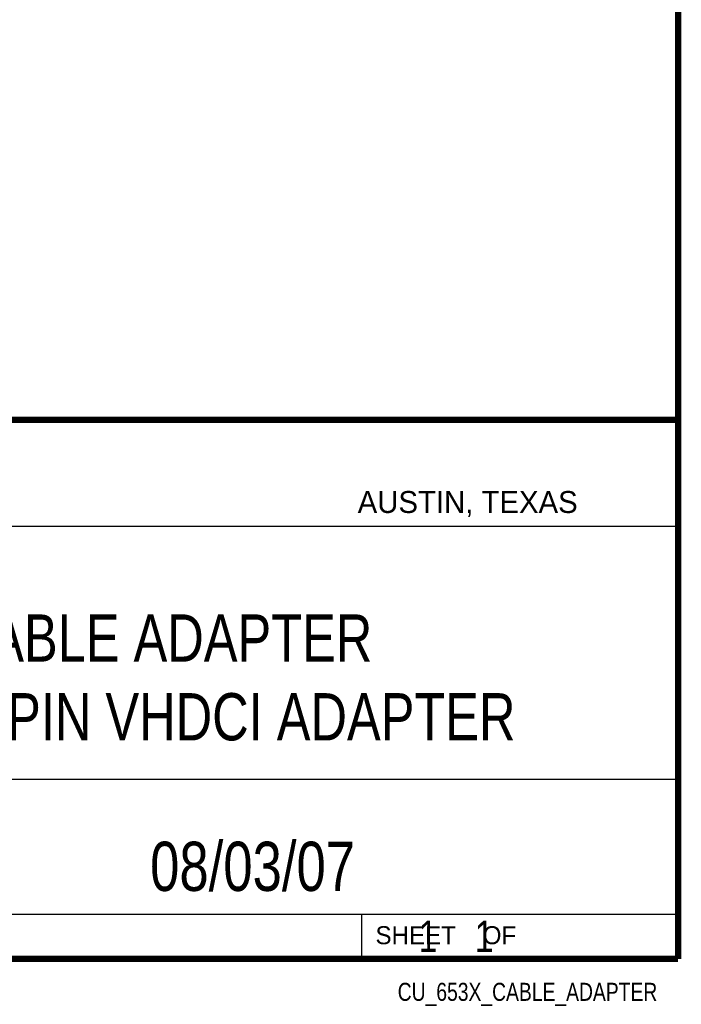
# Model space of a CAD drawing. Header units: inches. Extents: x 0.2 to 16.8, y 0.1 to 10.8.
# Tile 11 of 15: x 14.7 to 16.8, y 0.1 to 3.2. Entities that reach past the tile are written whole.
import ezdxf
from ezdxf.enums import TextEntityAlignment as Align

# ---------------------------------------------------------------- set-up
doc = ezdxf.new("R2010")
doc.units = ezdxf.units.IN
doc.header["$LTSCALE"] = 0.935
doc.header["$MEASUREMENT"] = 0
doc.layers.get('0').update_dxf_attribs({"linetype": 'CONTINUOUS'})
doc.styles.get("Standard").update_dxf_attribs({"font": 'txt', "width": 0.8})

msp = doc.modelspace()

# ---------------------------------------------------------------- linework, layer by layer
at = {"color": 2, "linetype": 'CONTINUOUS'}
for p, q in [((13.0652, 1.9695), (16.745, 1.9695)), ((16.745, 1.9695), (16.745, 0.2605)), ((13.0653, 1.6329), (16.75, 1.6329)), ((13.0652, 0.8295), (16.745, 0.8295)), ((13.0652, 0.4005), (16.745, 0.4005)), ((15.745, 0.4005), (15.745, 0.2605)), ((13.0652, 0.2605), (16.745, 0.2605)), ((15.7462, 0.2607), (16.7462, 0.2607)), ((15.7462, 0.2607), (15.7462, 0.2602)), ((15.7462, 0.2602), (16.7462, 0.2602)), ((16.7462, 0.2607), (16.7462, 0.2602))]:
    msp.add_line(p, q, dxfattribs=at)
at = {"color": 7, "linetype": 'CONTINUOUS', "const_width": 0.02}
for points in [[(16.75, 0.2586), (16.75, 10.7586)], [(11.4718, 1.9702), (16.75, 1.9707)], [(0.25, 0.2586), (16.75, 0.2586)]]:
    msp.add_lwpolyline(points, dxfattribs=at)

# ---------------------------------------------------------------- texts
at = {"color": 2, "linetype": 'CONTINUOUS'}
for s, height, p in [('AUSTIN, TEXAS', 0.069617, (15.7327, 1.6745)), ('SHEET    OF', 0.057262, (15.7892, 0.3052))]:
    msp.add_text(s, height=height, dxfattribs=at).set_placement(p)
at = {"color": 7, "linetype": 'CONTINUOUS', "width": 0.8}
msp.add_text('08/03/07  ', height=0.15625, dxfattribs=at).set_placement((15.4455, 0.4744), align=Align.CENTER)
at = {"color": 2, "linetype": 'CONTINUOUS', "width": 0.8}
msp.add_text('CU_653X_CABLE_ADAPTER', height=0.057262, dxfattribs=at).set_placement((16.6837, 0.1254), align=Align.RIGHT)
at = {"color": 7, "linetype": 'CONTINUOUS'}
for s, insert, char_height, width, attachment_point in [('653X CABLE ADAPTER\\P68-PIN TO 68-PIN VHDCI ADAPTER', (14.9051, 1.3525), 0.15, 3.6, 2), ('    1    1', (15.8075, 0.3805), 0.1, 0.8, 1)]:
    msp.add_mtext(s, dxfattribs=dict(at, insert=insert, char_height=char_height, width=width, attachment_point=attachment_point))

doc.saveas('drawing.dxf')
